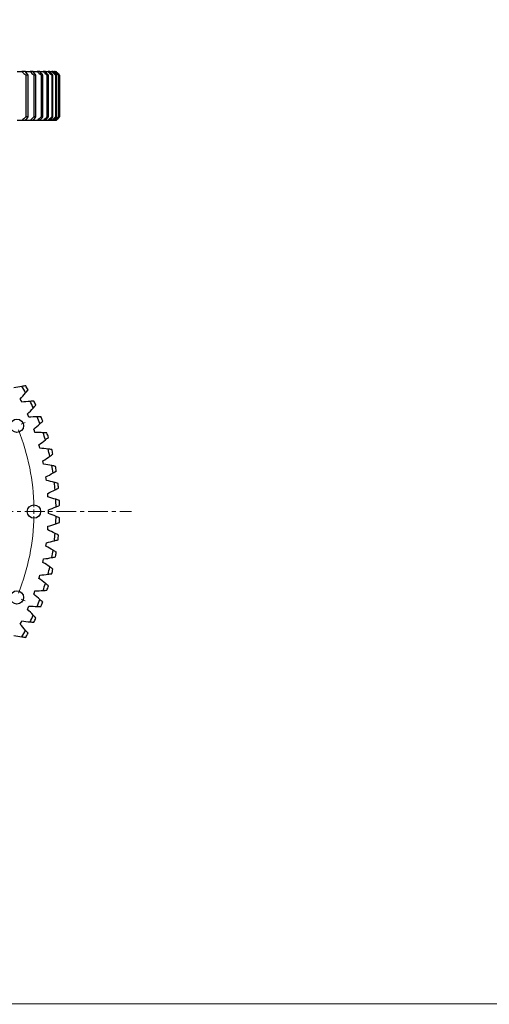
# Model space of a CAD drawing. Header units: millimetres. Extents: x -37 to 2873, y 3901 to 6079.
# Tile 4 of 10: x 889 to 1418, y 3901 to 5009. Entities that reach past the tile are written whole.
import ezdxf

# ---------------------------------------------------------------- set-up
doc = ezdxf.new("R2010")
doc.units = ezdxf.units.MM
doc.header["$LTSCALE"] = 10
doc.linetypes.add('CENTER', pattern=[10.16, 6.35, -1.27, 1.27, -1.27])

msp = doc.modelspace()

# ---------------------------------------------------------------- linework, layer by layer
at = {"color": 7, "linetype": 'Continuous', "lineweight": 25}
for p, q in [((896, 4950.7), (891.8, 4950.7)), ((896.1, 4946.7), (896.1, 4899.7)), ((898.7, 4946.7), (896.1, 4946.7)), ((898.7, 4899.7), (898.7, 4946.7)), ((904.6, 4950.7), (901, 4950.7)), ((905, 4950.7), (909, 4950.7)), ((905.3, 4946.7), (905.3, 4899.7)), ((907.6, 4946.7), (905.3, 4946.7)), ((907.6, 4899.7), (907.6, 4946.7)), ((912.1, 4950.7), (909, 4950.7)), ((912.4, 4950.7), (915.7, 4950.7)), ((913.3, 4946.7), (913.3, 4899.7)), ((915.2, 4946.7), (913.3, 4946.7)), ((915.2, 4899.7), (915.2, 4946.7)), ((918.3, 4950.7), (915.7, 4950.7)), ((918.6, 4950.7), (921.2, 4950.7)), ((920, 4946.7), (920, 4899.7)), ((921.6, 4946.7), (920, 4946.7)), ((923.2, 4950.7), (921.2, 4950.7)), ((921.6, 4899.7), (921.6, 4946.7)), ((923.6, 4950.7), (925.4, 4950.7)), ((926.9, 4950.7), (925.4, 4950.7)), ((925.5, 4946.7), (925.5, 4899.7)), ((926.8, 4946.7), (925.5, 4946.7)), ((926.8, 4899.7), (926.8, 4946.7)), ((927.2, 4950.7), (928.4, 4950.7)), ((929.2, 4950.7), (928.4, 4950.7)), ((929.6, 4950.7), (930, 4950.7)), ((929.7, 4946.7), (929.7, 4899.7)), ((930.6, 4946.7), (929.7, 4946.7)), ((930.6, 4899.7), (930.6, 4946.7)), ((932.5, 4946.7), (932.5, 4899.7)), ((933.1, 4946.7), (932.5, 4946.7)), ((933.1, 4899.7), (933.1, 4946.7)), ((934.1, 4946.7), (934.1, 4899.7)), ((934.2, 4946.7), (934.1, 4946.7)), ((934.2, 4899.7), (934.2, 4946.7)), ((898.7, 4899.7), (896.1, 4899.7)), ((907.6, 4899.7), (905.3, 4899.7)), ((915.2, 4899.7), (913.3, 4899.7)), ((921.6, 4899.7), (920, 4899.7)), ((926.8, 4899.7), (925.5, 4899.7)), ((930.6, 4899.7), (929.7, 4899.7)), ((933.1, 4899.7), (932.5, 4899.7)), ((934.2, 4899.7), (934.1, 4899.7)), ((896, 4895.7), (891.8, 4895.7)), ((901, 4895.7), (896.4, 4895.7)), ((904.6, 4895.7), (901, 4895.7)), ((909, 4895.7), (905, 4895.7)), ((912.1, 4895.7), (909, 4895.7)), ((915.7, 4895.7), (912.4, 4895.7)), ((918.3, 4895.7), (915.7, 4895.7)), ((921.2, 4895.7), (918.6, 4895.7)), ((923.2, 4895.7), (921.2, 4895.7)), ((925.4, 4895.7), (923.6, 4895.7)), ((926.9, 4895.7), (925.4, 4895.7)), ((928.4, 4895.7), (927.2, 4895.7)), ((929.2, 4895.7), (928.4, 4895.7)), ((930, 4895.7), (929.6, 4895.7)), ((890.9, 4580.4), (889.9, 4582.1)), ((891.8, 4578.6), (890.9, 4580.4)), ((898.9, 4563.7), (898.1, 4565.5)), ((899.7, 4561.8), (898.9, 4563.7)), ((905.8, 4546.4), (905.1, 4548.3)), ((906.5, 4544.5), (905.8, 4546.4)), ((911.5, 4528.8), (910.9, 4530.7)), ((912, 4526.8), (911.5, 4528.8)), ((915.9, 4510.7), (915.5, 4512.7)), ((916.3, 4508.8), (915.9, 4510.7)), ((919.1, 4492.5), (918.8, 4494.5)), ((919.4, 4490.5), (919.1, 4492.5)), ((921, 4474), (920.9, 4476)), ((921.1, 4472), (921, 4474)), ((921.7, 4455.5), (921.6, 4457.5)), ((921.6, 4453.5), (921.7, 4455.5)), ((920.9, 4434.9), (921, 4436.9)), ((921, 4436.9), (921.1, 4439)), ((918.8, 4416.5), (919.1, 4418.5)), ((919.1, 4418.5), (919.4, 4420.5)), ((915.5, 4398.2), (915.9, 4400.2)), ((915.9, 4400.2), (916.3, 4402.2)), ((910.9, 4380.3), (911.5, 4382.2)), ((911.5, 4382.2), (912, 4384.1)), ((905.1, 4362.6), (905.8, 4364.5)), ((905.8, 4364.5), (906.5, 4366.4)), ((898.1, 4345.5), (898.9, 4347.3)), ((898.9, 4347.3), (899.7, 4349.2)), ((889.9, 4328.8), (890.9, 4330.6)), ((890.9, 4330.6), (891.8, 4332.4))]:
    msp.add_line(p, q, dxfattribs=at)
at = {"color": 0, "linetype": 'Continuous', "lineweight": 18}
for p, q in [((890.8, 4554), (895.4, 4555.9)), ((900.4, 4455.5), (895.4, 4455.5)), ((905.4, 4455.5), (902.9, 4455.5)), ((905.4, 4455.5), (907.9, 4455.5)), ((910.4, 4455.5), (915.4, 4455.5)), ((890.8, 4356.9), (895.4, 4355))]:
    msp.add_line(p, q, dxfattribs=at)
at = {"linetype": 'CENTER', "lineweight": 18, "ltscale": 0.35}
msp.add_line((290.7, 4455.5), (1015.1, 4455.5), dxfattribs=at)
msp.add_lwpolyline([(-36.8, 6079.2), (2873.1, 6078.5), (2873.1, 3900.9), (-36.8, 3901.6)], close=True)
at = {"color": 7, "linetype": 'Continuous', "lineweight": 25}
for centre in [(886.2, 4552.1), (905.4, 4455.5), (886.2, 4358.9)]:
    msp.add_circle(centre, 7.5, dxfattribs=at)
for radius, start, end in [(277.4, 28.8011, 30.5396), (281.4, 29.1404, 30.2003), (277.4, 24.845, 26.5836), (281.4, 25.1844, 26.2442), (277.4, 20.889, 22.6275), (281.4, 21.2283, 22.2882), (277.4, 16.9329, 18.6715), (281.4, 17.2723, 18.3321), (277.4, 12.9769, 14.7154), (281.4, 13.3162, 14.3761), (277.4, 9.0208, 10.7594), (281.4, 9.3602, 10.42), (277.4, 5.0648, 6.8033), (281.4, 5.4041, 6.464), (277.4, 1.1087, 2.8473), (281.4, 1.4481, 2.5079), (277.4, 357.1527, 358.8913), (281.4, 357.4921, 358.5519), (277.4, 353.1967, 354.9352), (281.4, 353.536, 354.5959), (277.4, 349.2406, 350.9792), (281.4, 349.58, 350.6398), (277.4, 345.2846, 347.0231), (281.4, 345.6239, 346.6838), (277.4, 341.3285, 343.0671), (281.4, 341.6679, 342.7277), (277.4, 337.3725, 339.111), (281.4, 337.7118, 338.7717), (277.4, 333.4164, 335.155), (281.4, 333.7558, 334.8156), (277.4, 329.4604, 331.1989), (281.4, 329.7997, 330.8596)]:
    msp.add_arc((652.9, 4455.5), radius, start, end, dxfattribs=at)
at = {"color": 0, "linetype": 'Continuous', "lineweight": 18}
for start, end in [(1.1346, 21.3654), (0, 0.5673), (359.4327, 0), (338.6346, 358.8654)]:
    msp.add_arc((652.9, 4455.5), 252.5, start, end, dxfattribs=at)
at = {"color": 7, "linetype": 'Continuous', "lineweight": 25}
for points, knots in [([(886.6, 4950.7), (887, 4950.7), (888.7, 4950.7), (890.5, 4950.7), (891.8, 4950.7)], [0, 0, 0, 0, 0.239647, 1, 1, 1, 1]), ([(896.4, 4950.7), (896.6, 4950.7), (898.1, 4950.7), (899.6, 4950.7), (901, 4950.7)], [0, 0, 0, 0, 0.125418, 1, 1, 1, 1]), ([(891.8, 4895.7), (890.1, 4895.7), (888.4, 4895.7), (886.6, 4895.7), (886.6, 4895.7)], [0, 0, 0, 0, 0.968096, 1, 1, 1, 1])]:
    msp.add_open_spline(points, degree=3, knots=knots, dxfattribs=at)
for points in [[(891.8, 4950.7), (893.3, 4949.3), (894.7, 4948), (896.1, 4946.7)], [(898.7, 4946.7), (897.8, 4948), (896.9, 4949.3), (896, 4950.7)], [(901, 4950.7), (902.4, 4949.3), (903.9, 4948), (905.3, 4946.7)], [(907.6, 4946.7), (906.6, 4948), (905.6, 4949.3), (904.6, 4950.7)], [(909, 4950.7), (910.4, 4949.3), (911.9, 4948), (913.3, 4946.7)], [(915.2, 4946.7), (914.2, 4948), (913.1, 4949.3), (912.1, 4950.7)], [(915.7, 4950.7), (917.2, 4949.3), (918.6, 4948), (920, 4946.7)], [(921.6, 4946.7), (920.5, 4948), (919.4, 4949.3), (918.3, 4950.7)], [(921.2, 4950.7), (922.7, 4949.3), (924.1, 4948), (925.5, 4946.7)], [(926.8, 4946.7), (925.6, 4948), (924.4, 4949.3), (923.2, 4950.7)], [(925.4, 4950.7), (926.9, 4949.3), (928.3, 4948), (929.7, 4946.7)], [(930.6, 4946.7), (929.4, 4948), (928.1, 4949.3), (926.9, 4950.7)], [(928.4, 4950.7), (929.8, 4949.3), (931.1, 4948), (932.5, 4946.7)], [(933.1, 4946.7), (931.8, 4948), (930.5, 4949.3), (929.2, 4950.7)], [(930, 4950.7), (931.3, 4949.3), (932.7, 4948), (934.1, 4946.7)], [(934.2, 4946.7), (932.9, 4948), (931.6, 4949.3), (930.3, 4950.7)], [(896.1, 4899.7), (894.7, 4898.3), (893.3, 4897), (891.8, 4895.7)], [(896, 4895.7), (896.9, 4897), (897.8, 4898.3), (898.7, 4899.7)], [(905.3, 4899.7), (903.9, 4898.3), (902.4, 4897), (901, 4895.7)], [(904.6, 4895.7), (905.6, 4897), (906.6, 4898.3), (907.6, 4899.7)], [(913.3, 4899.7), (911.9, 4898.3), (910.4, 4897), (909, 4895.7)], [(912.1, 4895.7), (913.1, 4897), (914.2, 4898.3), (915.2, 4899.7)], [(920, 4899.7), (918.6, 4898.3), (917.2, 4897), (915.7, 4895.7)], [(918.3, 4895.7), (919.4, 4897), (920.5, 4898.3), (921.6, 4899.7)], [(925.5, 4899.7), (924.1, 4898.3), (922.7, 4897), (921.2, 4895.7)], [(923.2, 4895.7), (924.4, 4897), (925.6, 4898.3), (926.8, 4899.7)], [(929.7, 4899.7), (928.3, 4898.3), (926.9, 4897), (925.4, 4895.7)], [(926.9, 4895.7), (928.1, 4897), (929.4, 4898.3), (930.6, 4899.7)], [(932.5, 4899.7), (931.1, 4898.3), (929.8, 4897), (928.4, 4895.7)], [(929.2, 4895.7), (930.5, 4897), (931.8, 4898.3), (933.1, 4899.7)], [(934.1, 4899.7), (932.7, 4898.3), (931.3, 4897), (930, 4895.7)], [(930.3, 4895.7), (931.6, 4897), (932.9, 4898.3), (934.2, 4899.7)], [(891.8, 4596.4), (888.8, 4596), (885.8, 4595.4), (882.7, 4594.8)], [(889.9, 4582.1), (892, 4584.4), (894, 4586.7), (896, 4589.1)], [(896.1, 4597), (894.7, 4596.9), (893.3, 4596.7), (891.8, 4596.4)], [(896, 4589.1), (896.9, 4590.2), (897.8, 4591.4), (898.7, 4592.5)], [(901, 4579.6), (897.9, 4579.4), (894.8, 4579), (891.8, 4578.6)], [(905.3, 4579.9), (903.9, 4579.8), (902.4, 4579.7), (901, 4579.6)], [(898.1, 4565.5), (900.3, 4567.6), (902.5, 4569.8), (904.6, 4572)], [(904.6, 4572), (905.6, 4573.1), (906.6, 4574.1), (907.6, 4575.2)], [(909, 4562.2), (905.9, 4562.2), (902.8, 4562), (899.7, 4561.8)], [(913.3, 4562.2), (911.9, 4562.2), (910.4, 4562.2), (909, 4562.2)], [(912.1, 4554.4), (913.1, 4555.4), (914.2, 4556.4), (915.2, 4557.4)], [(905.1, 4548.3), (907.5, 4550.3), (909.8, 4552.3), (912.1, 4554.4)], [(915.7, 4544.3), (912.6, 4544.5), (909.6, 4544.5), (906.5, 4544.5)], [(920, 4544), (918.6, 4544.1), (917.2, 4544.2), (915.7, 4544.3)], [(910.9, 4530.7), (913.4, 4532.5), (915.9, 4534.3), (918.3, 4536.3)], [(918.3, 4536.3), (919.4, 4537.2), (920.5, 4538.1), (921.6, 4539)], [(921.2, 4525.9), (918.2, 4526.3), (915.1, 4526.6), (912, 4526.8)], [(925.5, 4525.3), (924.1, 4525.6), (922.7, 4525.8), (921.2, 4525.9)], [(915.5, 4512.7), (918.1, 4514.3), (920.7, 4516), (923.2, 4517.8)], [(923.2, 4517.8), (924.4, 4518.6), (925.6, 4519.4), (926.8, 4520.3)], [(925.4, 4507.3), (922.4, 4507.9), (919.4, 4508.4), (916.3, 4508.8)], [(929.7, 4506.4), (928.3, 4506.7), (926.9, 4507), (925.4, 4507.3)], [(926.9, 4499), (928.1, 4499.7), (929.4, 4500.5), (930.6, 4501.2)], [(918.8, 4494.5), (921.5, 4495.9), (924.2, 4497.4), (926.9, 4499)], [(928.4, 4488.3), (925.4, 4489.1), (922.4, 4489.9), (919.4, 4490.5)], [(920.9, 4476), (923.7, 4477.3), (926.5, 4478.6), (929.2, 4480)], [(932.5, 4487.2), (931.1, 4487.6), (929.8, 4488), (928.4, 4488.3)], [(929.2, 4480), (930.5, 4480.6), (931.8, 4481.3), (933.1, 4482)], [(930, 4469.3), (927.1, 4470.3), (924.1, 4471.2), (921.1, 4472)], [(934.1, 4467.8), (932.7, 4468.3), (931.3, 4468.8), (930, 4469.3)], [(921.6, 4457.5), (924.5, 4458.5), (927.4, 4459.6), (930.3, 4460.8)], [(930.3, 4460.8), (931.6, 4461.4), (932.9, 4462), (934.2, 4462.6)], [(930.3, 4450.1), (927.4, 4451.3), (924.5, 4452.4), (921.6, 4453.5)], [(934.2, 4448.4), (932.9, 4449), (931.6, 4449.6), (930.3, 4450.1)], [(929.2, 4431), (926.5, 4432.4), (923.7, 4433.7), (920.9, 4434.9)], [(921.1, 4439), (924.1, 4439.8), (927.1, 4440.7), (930, 4441.7)], [(930, 4441.7), (931.3, 4442.2), (932.7, 4442.7), (934.1, 4443.2)], [(919.4, 4420.5), (922.4, 4421.1), (925.4, 4421.8), (928.4, 4422.6)], [(928.4, 4422.6), (929.8, 4423), (931.1, 4423.4), (932.5, 4423.8)], [(933.1, 4429), (931.8, 4429.7), (930.5, 4430.3), (929.2, 4431)], [(926.9, 4412), (924.2, 4413.6), (921.5, 4415.1), (918.8, 4416.5)], [(930.6, 4409.7), (929.4, 4410.5), (928.1, 4411.2), (926.9, 4412)], [(916.3, 4402.2), (919.4, 4402.6), (922.4, 4403.1), (925.4, 4403.7)], [(925.4, 4403.7), (926.9, 4404), (928.3, 4404.3), (929.7, 4404.6)], [(923.2, 4393.2), (920.7, 4395), (918.1, 4396.6), (915.5, 4398.2)], [(926.8, 4390.7), (925.6, 4391.5), (924.4, 4392.4), (923.2, 4393.2)], [(918.3, 4374.7), (915.9, 4376.6), (913.4, 4378.5), (910.9, 4380.3)], [(912, 4384.1), (915.1, 4384.3), (918.2, 4384.6), (921.2, 4385)], [(921.2, 4385), (922.7, 4385.2), (924.1, 4385.4), (925.5, 4385.6)], [(906.5, 4366.4), (909.6, 4366.4), (912.6, 4366.5), (915.7, 4366.7)], [(915.7, 4366.7), (917.2, 4366.8), (918.6, 4366.9), (920, 4367)], [(921.6, 4371.9), (920.5, 4372.9), (919.4, 4373.8), (918.3, 4374.7)], [(912.1, 4356.6), (909.8, 4358.7), (907.5, 4360.7), (905.1, 4362.6)], [(915.2, 4353.6), (914.2, 4354.6), (913.1, 4355.6), (912.1, 4356.6)], [(904.6, 4338.9), (902.5, 4341.2), (900.3, 4343.4), (898.1, 4345.5)], [(899.7, 4349.2), (902.8, 4348.9), (905.9, 4348.8), (909, 4348.8)], [(909, 4348.8), (910.4, 4348.7), (911.9, 4348.7), (913.3, 4348.8)], [(907.6, 4335.7), (906.6, 4336.8), (905.6, 4337.9), (904.6, 4338.9)], [(896, 4321.8), (894, 4324.2), (892, 4326.6), (889.9, 4328.8)], [(891.8, 4332.4), (894.8, 4331.9), (897.9, 4331.6), (901, 4331.3)], [(901, 4331.3), (902.4, 4331.2), (903.9, 4331.1), (905.3, 4331)], [(882.7, 4316.2), (885.8, 4315.6), (888.8, 4315), (891.8, 4314.5)], [(891.8, 4314.5), (893.3, 4314.3), (894.7, 4314.1), (896.1, 4313.9)], [(898.7, 4318.5), (897.8, 4319.6), (896.9, 4320.7), (896, 4321.8)]]:
    msp.add_open_spline(points, degree=3, dxfattribs=at)

doc.saveas('drawing.dxf')
